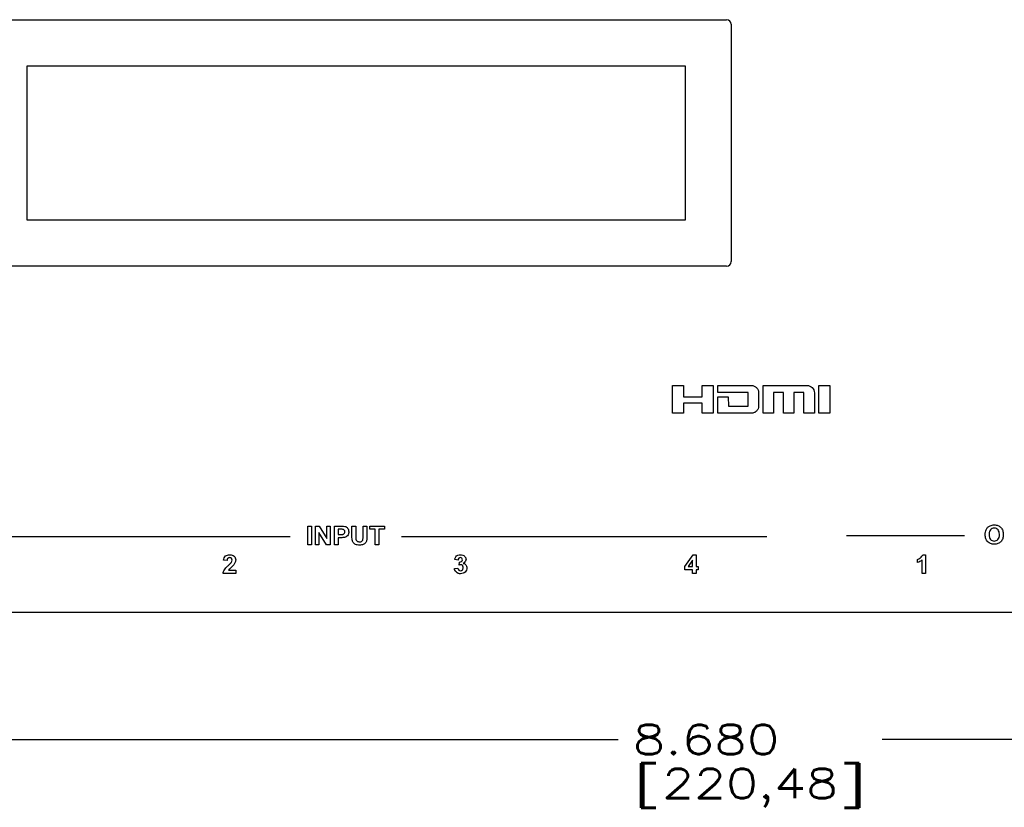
# Paper-space layout 'HD-MD4X2-4K-E_1' of a CAD drawing. Header units: inches. Extents: x 0 to 22, y 0 to 17.
# Tile 5 of 34: x 2.1 to 6.3, y 3.7 to 7.1. Entities that reach past the tile are written whole.
import ezdxf
from ezdxf.enums import TextEntityAlignment as Align

# ---------------------------------------------------------------- set-up
doc = ezdxf.new("R2010")
doc.units = ezdxf.units.IN
doc.header["$LTSCALE"] = 1.21
doc.header["$MEASUREMENT"] = 0
doc.layers.get('0').update_dxf_attribs({"linetype": 'CONTINUOUS'})
doc.layers.add('DIM', color=7, linetype='CONTINUOUS')
doc.styles.get("Standard").update_dxf_attribs({"font": 'simplex.shx'})
doc.dimstyles.new('DIMSTYLE_1', dxfattribs={"dimtxt": 0.125, "dimasz": 0.18, "dimexe": 0.125, "dimexo": 0.0625, "dimgap": 0.0625, "dimtad": 0, "dimtih": 1, "dimtoh": 1, "dimdec": 3, "dimzin": 4, "dimdsep": 46, "dimtxsty": 'STANDARD', "dimblk": '_FILLED', "dimblk1": '_FILLED', "dimblk2": '_FILLED', "dimcen": 0.09, "dimadec": 0, "dimazin": 0, "dimtp": 0.001, "dimtm": 0.001, "dimtfac": 1, "dimtdec": 3, "dimtofl": 0, "dimtmove": 0, "dimatfit": 3, "dimldrblk": '_FILLED', "dimfxl": 1, "dimtolj": 1, "dimtzin": 4, "dimarcsym": 0})

# ---------------------------------------------------------------- blocks, each defined once
blk = doc.blocks.new('_FILLED')
at = {"color": 0, "linetype": 'BYBLOCK'}
blk.add_solid([(0, 0), (-1, 0.174), (-1, -0.174)], dxfattribs=at)
blk = doc.blocks.new('*D3')
at = {"layer": 'DIM', "color": 5, "linetype": 'CONTINUOUS'}
for p, q in [((0.919, 4.55), (0.919, 3.8854)), ((9.5993, 4.55), (9.5993, 3.8854)), ((0.919, 4.0104), (4.6966, 4.0104)), ((9.5993, 4.0104), (5.8216, 4.0104))]:
    blk.add_line(p, q, dxfattribs=at)
at = {"layer": 'DIM', "color": 5, "linetype": 'CONTINUOUS', "xscale": 0.18, "yscale": 0.18, "zscale": 0.18, "rotation": 180}
blk.add_blockref('_FILLED', (0.919, 4.0104), dxfattribs=at)
at = {"layer": 'DIM', "color": 5, "linetype": 'CONTINUOUS', "xscale": 0.18, "yscale": 0.18, "zscale": 0.18}
blk.add_blockref('_FILLED', (9.5993, 4.0104), dxfattribs=at)
at = {"layer": 'DIM', "color": 5, "linetype": 'CONTINUOUS'}
for s, p, p2 in [('8.680', (4.7591, 3.9479), (5.3841, 3.9479)), ('[', (4.7591, 3.7604), (4.8841, 3.7604)), ('220,48', (4.8841, 3.7604), (5.6341, 3.7604)), (']', (5.6341, 3.7604), (5.7591, 3.7604))]:
    blk.add_text(s, height=0.125, dxfattribs=at).set_placement(p, p2, align=Align.FIT)

psp = doc.layouts.new('HD-MD4X2-4K-E_1')

# ---------------------------------------------------------------- linework, layer by layer
at = {"color": 7, "linetype": 'CONTINUOUS'}
for p, q in [((2.0046, 7.079), (5.1591, 7.079)), ((5.1788, 7.0593), (5.1788, 6.0475)), ((2.1788, 6.2247), (2.1788, 6.8821)), ((2.1788, 6.8821), (4.982, 6.8821)), ((4.982, 6.8821), (4.982, 6.2247)), ((4.982, 6.2247), (2.1788, 6.2247)), ((5.1591, 6.0278), (2.0046, 6.0278)), ((4.9284, 5.5196), (4.9746, 5.5196)), ((4.9284, 5.4015), (4.9284, 5.5196)), ((4.9746, 5.5196), (4.9746, 5.4714)), ((5.0552, 5.5196), (5.1021, 5.5196)), ((5.0552, 5.4714), (5.0552, 5.5196)), ((5.1021, 5.5196), (5.1021, 5.4015)), ((5.1214, 5.4902), (5.1216, 5.5196)), ((5.1216, 5.5196), (5.2645, 5.5196)), ((5.3142, 5.5196), (5.5025, 5.5196)), ((5.3142, 5.4015), (5.3142, 5.5196)), ((5.5523, 5.5196), (5.5985, 5.5196)), ((5.5523, 5.4015), (5.5523, 5.5196)), ((5.5985, 5.5196), (5.5985, 5.4714)), ((4.9746, 5.4714), (5.0552, 5.4714)), ((5.2508, 5.4902), (5.1214, 5.4902)), ((5.1214, 5.4714), (5.1662, 5.4714)), ((5.1216, 5.4015), (5.1214, 5.4714)), ((5.1662, 5.4714), (5.1664, 5.4309)), ((5.2508, 5.4309), (5.2508, 5.4902)), ((5.2955, 5.4886), (5.2955, 5.4326)), ((5.4015, 5.4901), (5.3589, 5.4901)), ((5.3589, 5.4901), (5.3589, 5.4015)), ((5.4015, 5.4015), (5.4015, 5.4901)), ((5.4887, 5.4901), (5.4461, 5.4901)), ((5.4461, 5.4901), (5.4461, 5.4015)), ((5.4887, 5.4015), (5.4887, 5.4901)), ((5.5334, 5.4885), (5.5334, 5.4015)), ((5.5985, 5.4714), (5.5983, 5.4555)), ((5.5983, 5.4555), (5.5985, 5.4438)), ((5.0552, 5.4438), (4.9746, 5.4438)), ((4.9746, 5.4438), (4.9746, 5.4015)), ((5.0552, 5.4015), (5.0552, 5.4438)), ((5.1664, 5.4309), (5.2508, 5.4309)), ((5.5985, 5.4438), (5.5985, 5.4015)), ((4.9746, 5.4015), (4.9284, 5.4015)), ((5.1021, 5.4015), (5.0552, 5.4015)), ((5.2645, 5.4015), (5.1216, 5.4015)), ((5.3589, 5.4015), (5.3142, 5.4015)), ((5.4461, 5.4015), (5.4015, 5.4015)), ((5.5334, 5.4015), (5.4887, 5.4015)), ((5.5985, 5.4015), (5.5523, 5.4015)), ((3.3745, 4.8407), (3.3745, 4.9203)), ((3.3745, 4.9203), (3.3906, 4.9203)), ((3.3906, 4.9203), (3.3906, 4.8407)), ((3.4069, 4.8407), (3.4069, 4.9203)), ((3.4069, 4.9203), (3.4225, 4.9203)), ((3.4225, 4.9203), (3.4551, 4.867)), ((3.4551, 4.867), (3.4551, 4.9203)), ((3.4551, 4.9203), (3.4699, 4.9203)), ((3.4699, 4.9203), (3.4699, 4.8407)), ((3.4877, 4.8407), (3.4877, 4.9203)), ((3.4877, 4.9203), (3.5134, 4.9203)), ((3.5625, 4.8778), (3.5625, 4.9203)), ((3.5625, 4.9203), (3.5785, 4.9203)), ((3.5785, 4.9203), (3.5785, 4.8772)), ((3.6098, 4.8763), (3.6098, 4.9203)), ((3.6098, 4.9203), (3.6259, 4.9203)), ((3.6259, 4.9203), (3.6259, 4.8785)), ((3.638, 4.9068), (3.638, 4.9203)), ((3.638, 4.9203), (3.7012, 4.9203)), ((3.7012, 4.9203), (3.7012, 4.9068)), ((1.7358, 4.876), (3.299, 4.876)), ((3.4539, 4.8407), (3.4218, 4.8928)), ((3.4218, 4.8928), (3.4218, 4.8407)), ((3.5037, 4.9068), (3.5037, 4.8842)), ((3.5115, 4.9068), (3.5037, 4.9068)), ((3.5037, 4.8842), (3.5125, 4.8842)), ((3.5037, 4.8707), (3.5037, 4.8407)), ((3.5142, 4.8707), (3.5037, 4.8707)), ((3.6616, 4.9068), (3.638, 4.9068)), ((3.6616, 4.8407), (3.6616, 4.9068)), ((3.6776, 4.9068), (3.6776, 4.8407)), ((3.7012, 4.9068), (3.6776, 4.9068)), ((3.7729, 4.876), (5.3298, 4.876)), ((5.6696, 4.8795), (6.1723, 4.8795)), ((3.3906, 4.8407), (3.3745, 4.8407)), ((3.4218, 4.8407), (3.4069, 4.8407)), ((3.4699, 4.8407), (3.4539, 4.8407)), ((3.5037, 4.8407), (3.4877, 4.8407)), ((3.6776, 4.8407), (3.6616, 4.8407)), ((4.9813, 4.7478), (5.0158, 4.7983)), ((5.0158, 4.7983), (5.0286, 4.7983)), ((5.0286, 4.7983), (5.0286, 4.7478)), ((5.9948, 4.7983), (6.0072, 4.7983)), ((6.0072, 4.7983), (6.0072, 4.7184)), ((3.0305, 4.7732), (3.0153, 4.7747)), ((4.0144, 4.7751), (4.0003, 4.7775)), ((4.0187, 4.7543), (4.0204, 4.7667)), ((4.9813, 4.7344), (4.9813, 4.7478)), ((5.0139, 4.775), (4.9956, 4.7478)), ((4.9956, 4.7478), (5.0139, 4.7478)), ((5.0139, 4.7478), (5.0139, 4.775)), ((5.0286, 4.7478), (5.0385, 4.7478)), ((5.0385, 4.7478), (5.0385, 4.7344)), ((5.9723, 4.7643), (5.9723, 4.7782)), ((5.992, 4.7184), (5.992, 4.7759)), ((3.0669, 4.7184), (3.0135, 4.7184)), ((3.0367, 4.7326), (3.0669, 4.7326)), ((3.0669, 4.7326), (3.0669, 4.7184)), ((3.9992, 4.7395), (4.0139, 4.7413)), ((5.0139, 4.7344), (4.9813, 4.7344)), ((5.0139, 4.7184), (5.0139, 4.7344)), ((5.0286, 4.7184), (5.0139, 4.7184)), ((5.0385, 4.7344), (5.0286, 4.7344)), ((5.0286, 4.7344), (5.0286, 4.7184)), ((6.0072, 4.7184), (5.992, 4.7184)), ((0.978, 4.5534), (9.5402, 4.5534))]:
    psp.add_line(p, q, dxfattribs=at)
for centre, start, end in [((5.1591, 7.0593), 0, 90), ((5.1591, 6.0475), 270, 360)]:
    psp.add_arc(centre, 0.0197, start, end, dxfattribs=at)
for points, knots in [([(5.2645, 5.5196), (5.2685, 5.5196), (5.2767, 5.5181), (5.2869, 5.511), (5.2941, 5.5009), (5.2955, 5.4926), (5.2955, 5.4886)], [0, 0, 0, 0, 0.248581, 0.498662, 0.749068, 1, 1, 1, 1]), ([(5.2955, 5.4326), (5.2955, 5.4285), (5.2941, 5.4202), (5.2869, 5.4101), (5.2767, 5.403), (5.2685, 5.4015), (5.2645, 5.4015)], [0, 0, 0, 0, 0.25109, 0.50161, 0.751516, 1, 1, 1, 1]), ([(3.5134, 4.9203), (3.5157, 4.9203), (3.522, 4.9201), (3.5285, 4.9202), (3.5325, 4.9191)], [0, 0, 0, 0, 0.349297, 1, 1, 1, 1]), ([(3.5325, 4.9191), (3.537, 4.9179), (3.5435, 4.9134), (3.548, 4.9042), (3.5488, 4.8964), (3.5483, 4.8893), (3.5457, 4.882), (3.5409, 4.8764), (3.5352, 4.8732), (3.53, 4.8715), (3.523, 4.8709), (3.5174, 4.8707), (3.5142, 4.8707)], [0, 0, 0, 0, 0.174857, 0.271898, 0.381861, 0.467371, 0.542196, 0.672898, 0.732981, 0.788922, 0.878444, 1, 1, 1, 1]), ([(6.261, 4.8835), (6.261, 4.8854), (6.2611, 4.8892), (6.262, 4.8961), (6.2646, 4.9052), (6.2713, 4.9152), (6.2808, 4.9219), (6.2906, 4.9247), (6.3018, 4.9255), (6.3153, 4.9236), (6.3286, 4.9149), (6.3353, 4.9035), (6.3378, 4.8928), (6.3382, 4.8869), (6.3382, 4.8839)], [0, 0, 0, 0, 0.045565, 0.087461, 0.163201, 0.266417, 0.364525, 0.429868, 0.50171, 0.627448, 0.743143, 0.862486, 0.927881, 1, 1, 1, 1]), ([(6.3216, 4.8855), (6.3215, 4.8891), (6.3208, 4.8959), (6.3164, 4.9049), (6.3087, 4.9104), (6.2997, 4.9119), (6.2906, 4.9104), (6.2828, 4.9048), (6.2792, 4.8974), (6.2778, 4.8902), (6.2776, 4.8862), (6.2776, 4.884)], [0, 0, 0, 0, 0.139243, 0.262404, 0.373385, 0.490479, 0.607877, 0.719954, 0.84389, 0.91705, 1, 1, 1, 1]), ([(3.5125, 4.8842), (3.5152, 4.8842), (3.5194, 4.8843), (3.5248, 4.885), (3.5282, 4.8869), (3.5311, 4.8901), (3.5328, 4.8959), (3.5307, 4.9021), (3.5267, 4.9052), (3.5229, 4.9065), (3.5178, 4.9068), (3.5139, 4.9068), (3.5115, 4.9068)], [0, 0, 0, 0, 0.151472, 0.244305, 0.306998, 0.367556, 0.490677, 0.636356, 0.706766, 0.77889, 0.86184, 1, 1, 1, 1]), ([(3.6259, 4.8785), (3.6259, 4.8744), (3.6257, 4.8677), (3.625, 4.859), (3.623, 4.8528), (3.62, 4.8481), (3.6157, 4.8444), (3.6102, 4.8414), (3.6032, 4.8396), (3.5946, 4.8392), (3.5859, 4.8396), (3.5782, 4.8415), (3.5726, 4.8448), (3.5685, 4.8486), (3.5656, 4.853), (3.5635, 4.8588), (3.5627, 4.8672), (3.5625, 4.8739), (3.5625, 4.8778)], [0, 0, 0, 0, 0.103624, 0.172168, 0.220977, 0.26685, 0.31333, 0.364077, 0.423379, 0.496032, 0.581142, 0.644988, 0.696571, 0.743585, 0.787367, 0.828078, 0.900557, 1, 1, 1, 1]), ([(3.5785, 4.8772), (3.5785, 4.8756), (3.5786, 4.8712), (3.5786, 4.8667), (3.5791, 4.8639)], [0, 0, 0, 0, 0.351215, 1, 1, 1, 1]), ([(3.5791, 4.8639), (3.5797, 4.8609), (3.5825, 4.8563), (3.5889, 4.8535), (3.5946, 4.8529), (3.6003, 4.8534), (3.605, 4.8555), (3.6079, 4.8588), (3.6102, 4.8658), (3.6098, 4.8718), (3.6098, 4.8763)], [0, 0, 0, 0, 0.174734, 0.270991, 0.385489, 0.499577, 0.590044, 0.668934, 0.74447, 1, 1, 1, 1]), ([(6.3382, 4.8839), (6.3382, 4.8808), (6.3378, 4.875), (6.3353, 4.8644), (6.3287, 4.853), (6.3178, 4.8459), (6.3079, 4.8433), (6.2997, 4.8426), (6.2915, 4.8432), (6.2814, 4.8459), (6.2706, 4.8529), (6.264, 4.8642), (6.2614, 4.8747), (6.261, 4.8805), (6.261, 4.8835)], [0, 0, 0, 0, 0.072083, 0.137589, 0.257462, 0.373585, 0.434551, 0.500555, 0.567275, 0.628735, 0.745074, 0.863538, 0.928704, 1, 1, 1, 1]), ([(6.2776, 4.884), (6.2776, 4.88), (6.2783, 4.8727), (6.2842, 4.8606), (6.2969, 4.8554), (6.3086, 4.8577), (6.3163, 4.8633), (6.321, 4.8728), (6.3217, 4.8806), (6.3216, 4.8851), (6.3216, 4.8855)], [0, 0, 0, 0, 0.150049, 0.2721, 0.488871, 0.600397, 0.709759, 0.832334, 0.984951, 1, 1, 1, 1]), ([(3.0153, 4.7747), (3.016, 4.7814), (3.0199, 4.7918), (3.0321, 4.7975), (3.0419, 4.7987), (3.052, 4.7975), (3.0631, 4.7912), (3.0673, 4.7808), (3.0669, 4.7738), (3.0668, 4.7726)], [0, 0, 0, 0, 0.251181, 0.36488, 0.489916, 0.623667, 0.740563, 0.956377, 1, 1, 1, 1]), ([(3.0485, 4.7657), (3.0503, 4.7685), (3.0527, 4.7744), (3.0505, 4.7823), (3.0456, 4.7853), (3.0401, 4.7861), (3.035, 4.7845), (3.033, 4.7819), (3.0327, 4.7815)], [0, 0, 0, 0, 0.27226, 0.501854, 0.60823, 0.728983, 0.953516, 1, 1, 1, 1]), ([(4.0003, 4.7775), (4.0011, 4.7815), (4.0034, 4.7892), (4.0131, 4.7969), (4.0272, 4.7996), (4.0432, 4.7942), (4.0491, 4.7819), (4.0483, 4.7763), (4.0482, 4.7754)], [0, 0, 0, 0, 0.17312, 0.322756, 0.492645, 0.764481, 0.965935, 1, 1, 1, 1]), ([(4.0248, 4.7857), (4.0247, 4.7858), (4.022, 4.7858), (4.0165, 4.7836), (4.0147, 4.778), (4.0144, 4.7751)], [0, 0, 0, 0, 0.023294, 0.468606, 1, 1, 1, 1]), ([(4.0204, 4.7667), (4.0237, 4.7666), (4.0306, 4.7678), (4.0342, 4.7765), (4.0316, 4.784), (4.027, 4.7857), (4.0248, 4.7857)], [0, 0, 0, 0, 0.31401, 0.577072, 0.795242, 1, 1, 1, 1]), ([(5.9723, 4.7782), (5.9744, 4.7789), (5.979, 4.781), (5.9854, 4.7854), (5.9914, 4.791), (5.994, 4.7958), (5.9948, 4.7983)], [0, 0, 0, 0, 0.220019, 0.481999, 0.750437, 1, 1, 1, 1]), ([(3.0135, 4.7184), (3.0138, 4.7211), (3.015, 4.7264), (3.0188, 4.7345), (3.026, 4.7433), (3.0322, 4.7493), (3.0359, 4.7527)], [0, 0, 0, 0, 0.19114, 0.386434, 0.638664, 1, 1, 1, 1]), ([(3.0359, 4.7527), (3.0374, 4.7542), (3.0418, 4.7584), (3.0463, 4.7625), (3.0485, 4.7657)], [0, 0, 0, 0, 0.353507, 1, 1, 1, 1]), ([(3.0668, 4.7726), (3.0665, 4.7703), (3.0654, 4.7663), (3.0625, 4.7606), (3.0591, 4.7558), (3.0545, 4.7507), (3.049, 4.7457), (3.0439, 4.7409), (3.0401, 4.7373), (3.0381, 4.7348), (3.0371, 4.7333), (3.0367, 4.7326)], [0, 0, 0, 0, 0.135975, 0.245111, 0.369115, 0.482738, 0.648267, 0.806367, 0.896853, 0.951136, 1, 1, 1, 1]), ([(4.0139, 4.7413), (4.0143, 4.7382), (4.0164, 4.7321), (4.0254, 4.7285), (4.0328, 4.7319), (4.036, 4.7376), (4.0365, 4.7419), (4.0363, 4.7445), (4.0362, 4.7453)], [0, 0, 0, 0, 0.242414, 0.449705, 0.673915, 0.798573, 0.940502, 1, 1, 1, 1]), ([(4.037, 4.7612), (4.0412, 4.7603), (4.0494, 4.7556), (4.054, 4.74), (4.0475, 4.7256), (4.0359, 4.7182), (4.0263, 4.7167), (4.0201, 4.7173), (4.0176, 4.718)], [0, 0, 0, 0, 0.172494, 0.348484, 0.611896, 0.750498, 0.894518, 1, 1, 1, 1]), ([(4.0362, 4.7453), (4.0361, 4.7462), (4.0356, 4.7487), (4.033, 4.7534), (4.0261, 4.7563), (4.021, 4.7549), (4.0187, 4.7543)], [0, 0, 0, 0, 0.126632, 0.327876, 0.689481, 1, 1, 1, 1]), ([(4.0176, 4.718), (4.0168, 4.7182), (4.0132, 4.7193), (4.0043, 4.7243), (3.9998, 4.7335), (3.9992, 4.7395)], [0, 0, 0, 0, 0.074745, 0.387003, 1, 1, 1, 1])]:
    psp.add_open_spline(points, degree=3, knots=knots, dxfattribs=at)
for points in [[(5.5025, 5.5196), (5.5104, 5.5196), (5.5187, 5.5161), (5.5243, 5.5105)], [(5.5243, 5.5105), (5.5299, 5.5049), (5.5334, 5.4965), (5.5334, 5.4885)], [(3.0327, 4.7815), (3.0312, 4.7791), (3.0307, 4.776), (3.0305, 4.7732)], [(4.0482, 4.7754), (4.0469, 4.7695), (4.0423, 4.764), (4.037, 4.7612)], [(5.992, 4.7759), (5.9864, 4.7707), (5.9795, 4.7667), (5.9723, 4.7643)]]:
    psp.add_open_spline(points, degree=3, dxfattribs=at)

# ---------------------------------------------------------------- dimensions: what is measured, and where the dimension line sits
at = {"layer": 'DIM', "color": 5, "linetype": 'CONTINUOUS'}
dim = psp.add_linear_dim(base=(0.919, 4.0104), p1=(9.5993, 4.6125), p2=(0.919, 4.6125), angle=180, dimstyle='DIMSTYLE_1', dxfattribs=at)
dim.commit()
dim.dimension.update_dxf_attribs({"geometry": '*D3', "text_midpoint": (5.2591, 3.9167), "dimtype": 160})

doc.saveas('drawing.dxf')
